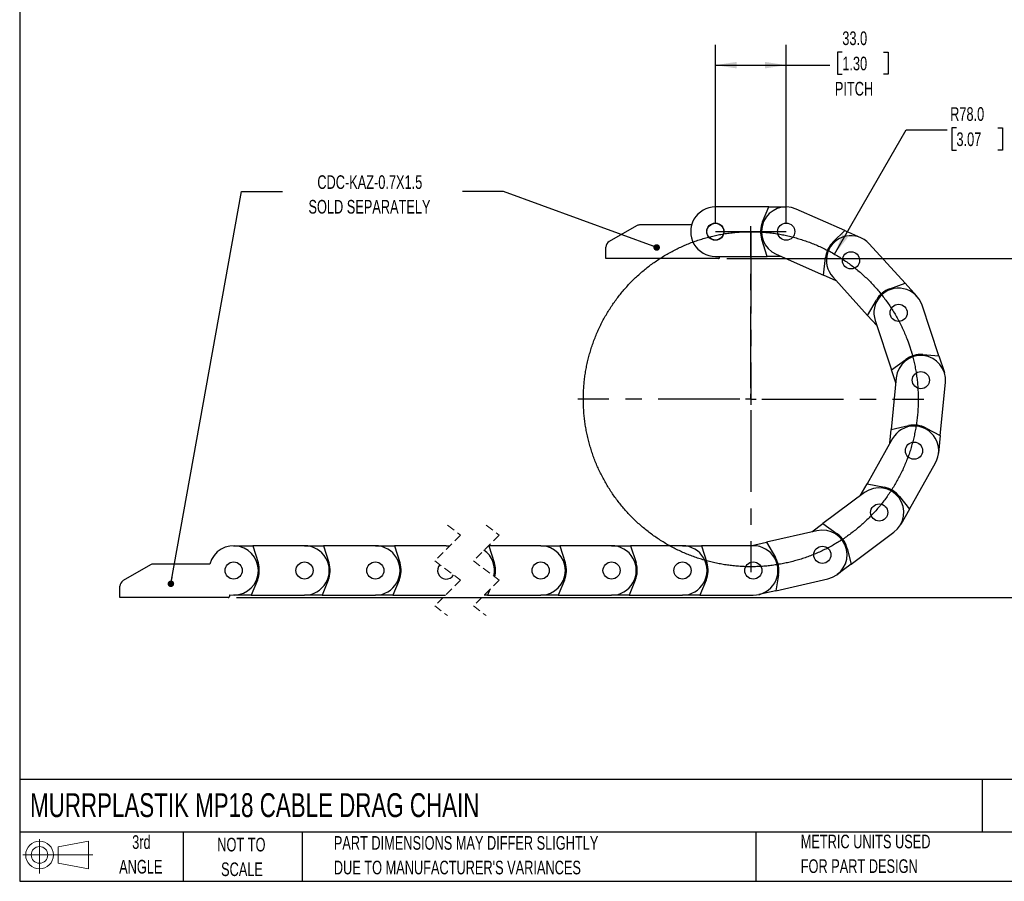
# Model space of a CAD drawing. Header units: millimetres. Extents: x 19 to 819, y 19 to 629.
# Tile 1 of 9: x 19 to 478, y 19 to 420. Entities that reach past the tile are written whole.
import ezdxf

# ---------------------------------------------------------------- set-up
doc = ezdxf.new("R2010")
doc.units = ezdxf.units.MM
doc.header["$LTSCALE"] = 3
doc.linetypes.add('CENTERX2', pattern=[20.32, 12.7, -2.54, 2.54, -2.54])
doc.linetypes.add('HIDDEN', pattern=[1.905, 1.27, -0.635])
doc.layers.add('CENTER', color=40, linetype='CENTERX2')
doc.layers.add('SLD-DEFPOINTS', color=7, linetype='Continuous')
doc.layers.add('DIMENSIONS', color=140, linetype='Continuous', lineweight=25)
doc.layers.add('TEXT', color=140, linetype='Continuous', lineweight=25)
doc.styles.add('SLDTEXTSTYLE0', font='TXT', dxfattribs={"width": 0.7})
doc.dimstyles.new('SLDDIMSTYLE0', dxfattribs={"dimtxt": 6.474023, "dimasz": 9.906, "dimexe": 0, "dimexo": 0.0625, "dimgap": 1.618506, "dimtad": 0, "dimtih": 1, "dimtoh": 1, "dimrnd": 1e-09, "dimzin": 4, "dimdsep": 46, "dimtxsty": 'SLDTEXTSTYLE0', "dimsah": 1, "dimcen": 0.09, "dimadec": 0, "dimazin": 1, "dimtfac": 1, "dimtofl": 0, "dimtmove": 0, "dimatfit": 3, "dimfxl": 0, "dimfrac": 2, "dimtolj": 1, "dimtzin": 12, "dimarcsym": 0})
doc.dimstyles.new('SLDDIMSTYLE1', dxfattribs={"dimtxt": 6.474023, "dimasz": 9.906, "dimexe": 0, "dimexo": 0.0625, "dimgap": 1.618506, "dimtad": 0, "dimtih": 1, "dimtoh": 1, "dimrnd": 1e-09, "dimzin": 4, "dimdsep": 46, "dimtxsty": 'SLDTEXTSTYLE0', "dimsah": 1, "dimcen": 0, "dimadec": 0, "dimazin": 1, "dimtfac": 1, "dimtofl": 0, "dimtmove": 0, "dimatfit": 3, "dimfxl": 0, "dimfrac": 2, "dimtolj": 1, "dimtzin": 12, "dimarcsym": 0})
doc.dimstyles.new('SLDDIMSTYLE2', dxfattribs={"dimtxt": 0.18, "dimasz": 3.048, "dimexe": 0, "dimexo": 0.0625, "dimgap": 0, "dimtad": 0, "dimtih": 1, "dimtoh": 1, "dimdec": 0, "dimrnd": 1e-09, "dimzin": 0, "dimdsep": 46, "dimtxsty": 'Standard', "dimblk1": 'DOT', "dimblk2": 'DOT', "dimsah": 1, "dimcen": 0.09, "dimadec": 0, "dimazin": 0, "dimtfac": 3.048, "dimtdec": 0, "dimtofl": 0, "dimtmove": 0, "dimatfit": 3, "dimldrblk": 'DOT', "dimfxl": 0, "dimfrac": 2, "dimtolj": 1, "dimtzin": 0, "dimarcsym": 0})

# ---------------------------------------------------------------- blocks, each defined once
blk = doc.blocks.new('Block11')
at = {"color": 7, "linetype": 'Continuous', "lineweight": 18}
for p, q in [((7.77, 15.93), (7.77, 0)), ((16.44, 12.5), (30.53, 15.1)), ((30.53, 15.1), (30.53, 2.19)), ((16.44, 4.79), (16.44, 12.5)), ((0, 8.65), (32.62, 8.65)), ((16.44, 4.79), (30.53, 2.19))]:
    blk.add_line(p, q, dxfattribs=at)
for radius in [6.45, 3.86]:
    blk.add_circle((7.77, 8.65), radius, dxfattribs=at)
blk = doc.blocks.new('Block12')
at = {"layer": 'SLD-DEFPOINTS'}
blk.add_blockref('Block11', (0, 0), dxfattribs=at)
blk = doc.blocks.new('SW_BROKEN_VIEW_0')
at = {"color": 0, "linetype": 'CENTERX2'}
for p, q in [((0, 0), (33, 0)), ((16.5, 0), (16.5, -78))]:
    blk.add_line(p, q, dxfattribs=at)
at = {"color": 0}
blk.add_open_spline([(91.09, -55.2), (90.28, -52.7), (89.39, -50.24), (88.42, -47.8), (87.36, -45.41), (86.23, -43.04), (85.01, -40.72), (83.72, -38.44), (82.36, -36.2), (80.92, -34.02), (79.4, -31.88), (77.82, -29.79), (76.16, -27.76), (74.44, -25.78), (72.65, -23.86), (70.8, -22.01), (68.89, -20.22), (66.92, -18.49), (64.89, -16.83), (62.81, -15.24), (60.68, -13.72), (58.49, -12.27), (56.26, -10.89), (53.98, -9.6), (51.66, -8.38), (49.31, -7.23), (46.91, -6.17), (44.48, -5.19), (42.02, -4.29), (39.53, -3.48), (37.01, -2.75), (34.47, -2.1), (31.91, -1.54), (29.33, -1.06), (26.74, -0.68), (24.14, -0.37), (21.53, -0.16), (18.91, -0.04), (16.29, 0), (13.67, -0.05), (11.05, -0.19), (8.44, -0.42), (5.84, -0.73), (3.25, -1.13), (0.67, -1.62), (-1.88, -2.2), (-4.42, -2.86), (-6.93, -3.6), (-9.42, -4.43), (-11.87, -5.34), (-14.3, -6.34), (-16.69, -7.41), (-19.04, -8.57), (-21.35, -9.8), (-23.62, -11.11), (-25.85, -12.5), (-28.02, -13.96), (-30.15, -15.49), (-32.22, -17.09), (-34.24, -18.76), (-36.2, -20.5), (-38.11, -22.3), (-39.95, -24.17), (-41.72, -26.1), (-43.43, -28.08), (-45.08, -30.12), (-46.65, -32.22), (-48.15, -34.36), (-49.58, -36.56), (-50.94, -38.8), (-52.22, -41.09), (-53.42, -43.42), (-54.54, -45.79), (-55.58, -48.19), (-56.54, -50.63), (-57.42, -53.1), (-58.21, -55.6), (-58.92, -58.12), (-59.55, -60.67), (-60.09, -63.23), (-60.54, -65.81), (-60.91, -68.41), (-61.19, -71.01), (-61.38, -73.63), (-61.48, -76.25), (-61.5, -78.87), (-61.42, -81.49), (-61.26, -84.1), (-61.01, -86.71), (-60.68, -89.31), (-60.25, -91.9), (-59.74, -94.47), (-59.15, -97.02), (-58.46, -99.55), (-57.7, -102.05), (-56.85, -104.53), (-55.92, -106.98), (-54.9, -109.4), (-53.81, -111.78), (-52.63, -114.12), (-51.38, -116.42), (-50.05, -118.68), (-48.65, -120.9), (-47.17, -123.06), (-45.62, -125.17), (-44, -127.23), (-42.31, -129.24), (-40.56, -131.19), (-38.74, -133.07), (-36.86, -134.9), (-34.91, -136.66), (-32.91, -138.35), (-30.86, -139.98), (-28.75, -141.53), (-26.59, -143.02), (-24.38, -144.43), (-22.13, -145.76), (-19.83, -147.02), (-17.49, -148.2), (-15.11, -149.31), (-12.7, -150.33), (-10.25, -151.27), (-7.78, -152.13), (-5.27, -152.9), (-2.74, -153.59), (-0.19, -154.19), (2.38, -154.71), (4.96, -155.14), (7.56, -155.49), (10.17, -155.74), (12.78, -155.91), (15.4, -155.99), (18.02, -155.99), (20.64, -155.89), (23.25, -155.71), (25.86, -155.44), (28.46, -155.08), (31.04, -154.63), (33.61, -154.1), (36.15, -153.48), (38.68, -152.78), (41.18, -151.99), (43.65, -151.12), (46.09, -150.17), (48.5, -149.13), (50.87, -148.02), (53.2, -146.83), (55.49, -145.55), (57.74, -144.21), (59.94, -142.78), (62.09, -141.29), (64.19, -139.72), (66.24, -138.08), (68.23, -136.38), (70.16, -134.61), (72.03, -132.77), (73.84, -130.88), (75.59, -128.92), (77.26, -126.91), (78.87, -124.84), (80.41, -122.72), (81.88, -120.54), (83.27, -118.32), (84.59, -116.06), (85.83, -113.75), (86.99, -111.4), (88.07, -109.01), (89.07, -106.59), (89.99, -104.14), (90.83, -101.65), (91.58, -99.14), (92.25, -96.61), (92.83, -94.05), (93.33, -91.48), (93.74, -88.89), (94.06, -86.29), (94.29, -83.68), (94.44, -81.06), (94.5, -78.44), (94.47, -75.82), (94.35, -73.21), (94.15, -70.59), (93.85, -67.99), (93.47, -65.4), (93.01, -62.82), (92.45, -60.26), (91.82, -57.71), (91.09, -55.2), (91.34, -56.03), (91.09, -55.2)], degree=3, knots=[0, 0, 0, 0, 0.005348, 0.010695, 0.016043, 0.02139, 0.026738, 0.032086, 0.037433, 0.042781, 0.048128, 0.053476, 0.058824, 0.064171, 0.069519, 0.074866, 0.080214, 0.085561, 0.090909, 0.096257, 0.101604, 0.106952, 0.112299, 0.117647, 0.122995, 0.128342, 0.13369, 0.139037, 0.144385, 0.149733, 0.15508, 0.160428, 0.165775, 0.171123, 0.176471, 0.181818, 0.187166, 0.192513, 0.197861, 0.203209, 0.208556, 0.213904, 0.219251, 0.224599, 0.229947, 0.235294, 0.240642, 0.245989, 0.251337, 0.256684, 0.262032, 0.26738, 0.272727, 0.278075, 0.283422, 0.28877, 0.294118, 0.299465, 0.304813, 0.31016, 0.315508, 0.320856, 0.326203, 0.331551, 0.336898, 0.342246, 0.347594, 0.352941, 0.358289, 0.363636, 0.368984, 0.374332, 0.379679, 0.385027, 0.390374, 0.395722, 0.40107, 0.406417, 0.411765, 0.417112, 0.42246, 0.427807, 0.433155, 0.438503, 0.44385, 0.449198, 0.454545, 0.459893, 0.465241, 0.470588, 0.475936, 0.481283, 0.486631, 0.491979, 0.497326, 0.502674, 0.508021, 0.513369, 0.518717, 0.524064, 0.529412, 0.534759, 0.540107, 0.545455, 0.550802, 0.55615, 0.561497, 0.566845, 0.572192, 0.57754, 0.582888, 0.588235, 0.593583, 0.59893, 0.604278, 0.609626, 0.614973, 0.620321, 0.625668, 0.631016, 0.636364, 0.641711, 0.647059, 0.652406, 0.657754, 0.663102, 0.668449, 0.673797, 0.679144, 0.684492, 0.68984, 0.695187, 0.700535, 0.705882, 0.71123, 0.716578, 0.721925, 0.727273, 0.73262, 0.737968, 0.743316, 0.748663, 0.754011, 0.759358, 0.764706, 0.770053, 0.775401, 0.780749, 0.786096, 0.791444, 0.796791, 0.802139, 0.807487, 0.812834, 0.818182, 0.823529, 0.828877, 0.834225, 0.839572, 0.84492, 0.850267, 0.855615, 0.860963, 0.86631, 0.871658, 0.877005, 0.882353, 0.887701, 0.893048, 0.898396, 0.903743, 0.909091, 0.914438, 0.919786, 0.925134, 0.930481, 0.935829, 0.941176, 0.946524, 0.951872, 0.957219, 0.962567, 0.967914, 0.973262, 0.97861, 0.983957, 0.989305, 0.994652, 1, 1, 1, 1], dxfattribs=at)
blk = doc.blocks.new('_D')
at = {"layer": 'DIMENSIONS'}
for p, q in [((343.05, 325.25), (343.05, 408.47)), ((376.05, 325.25), (376.05, 408.47)), ((402.18, 405), (400.01, 405)), ((400.01, 405), (400.01, 394.71)), ((421.42, 405), (423.59, 405)), ((423.59, 405), (423.59, 394.71)), ((343.05, 398.94), (376.05, 398.94)), ((376.05, 398.94), (396.38, 398.94)), ((400.01, 394.71), (402.18, 394.71)), ((423.59, 394.71), (421.42, 394.71))]:
    blk.add_line(p, q, dxfattribs=at)
for points in [[(343.05, 398.94), (352.96, 397.42), (352.96, 400.46)], [(376.05, 398.94), (366.15, 400.46), (366.15, 397.42)]]:
    blk.add_solid(points, dxfattribs=at)
at = {"layer": 'DIMENSIONS', "char_height": 6.35, "attachment_point": 1, "style": 'SLDTEXTSTYLE0'}
for s, insert in [('33.0', (402.18, 414.63)), ('1.30', (402.18, 402.89)), ('PITCH', (398.71, 391.15))]:
    blk.add_mtext(s, dxfattribs=dict(at, insert=insert))
blk = doc.blocks.new('_D_1')
at = {"layer": 'DIMENSIONS'}
for p, q in [((398.55, 310.99), (431.94, 368.82)), ((431.94, 368.82), (450.99, 368.82)), ((455.34, 369.73), (453.17, 369.73)), ((453.17, 369.73), (453.17, 359.44)), ((474.58, 369.73), (476.75, 369.73)), ((476.75, 369.73), (476.75, 359.44)), ((453.17, 359.44), (455.34, 359.44)), ((476.75, 359.44), (474.58, 359.44))]:
    blk.add_line(p, q, dxfattribs=at)
blk.add_solid([(398.55, 310.99), (404.83, 318.81), (402.19, 320.33)], dxfattribs=at)
at = {"layer": 'DIMENSIONS', "char_height": 6.35, "attachment_point": 1, "style": 'SLDTEXTSTYLE0'}
for s, insert in [('R78.0', (452.4, 379.37)), ('3.07', (455.34, 367.63))]:
    blk.add_mtext(s, dxfattribs=dict(at, insert=insert))
blk = doc.blocks.new('_D_2')
at = {"layer": 'DIMENSIONS'}
for p, q in [((348.36, 308.94), (525.81, 308.94)), ((516.28, 308.94), (516.28, 238.01)), ((506.67, 226.27), (504.49, 226.27)), ((504.49, 226.27), (504.49, 215.98)), ((525.9, 226.27), (528.08, 226.27)), ((528.08, 226.27), (528.08, 215.98)), ((504.49, 215.98), (506.67, 215.98)), ((528.08, 215.98), (525.9, 215.98)), ((516.28, 151.12), (516.28, 214.53)), ((120.02, 151.12), (525.81, 151.12))]:
    blk.add_line(p, q, dxfattribs=at)
for points in [[(516.28, 308.94), (514.76, 299.03), (517.81, 299.03)], [(516.28, 151.12), (517.81, 161.03), (514.76, 161.03)]]:
    blk.add_solid(points, dxfattribs=at)
at = {"layer": 'DIMENSIONS', "char_height": 6.35, "attachment_point": 1, "style": 'SLDTEXTSTYLE0'}
for s, insert in [('156.0', (503.97, 235.9)), ('6.14', (506.67, 224.17))]:
    blk.add_mtext(s, dxfattribs=dict(at, insert=insert))
blk = doc.blocks.new('_Dot')
at = {"color": 0, "linetype": 'ByBlock', "lineweight": -2}
blk.add_line((-0.5, 0), (-1, 0), dxfattribs=at)
at = {"color": 0, "linetype": 'ByBlock', "const_width": 0.5}
blk.add_lwpolyline([(-0.25, 0, 1), (0.25, 0, 1)], format="xyb", close=True, dxfattribs=at)
blk = doc.blocks.new('SW_CENTERMARKSYMBOL_0')
at = {"layer": 'CENTER', "color": 0}
for p, q in [((0, 5.08), (0, 80.54)), ((-5.08, 0), (-80.54, 0)), ((0, 0), (-2.54, 0)), ((0, 0), (0, 2.54)), ((0, 0), (0, -2.54)), ((0, 0), (2.54, 0)), ((5.08, 0), (80.54, 0)), ((0, -5.08), (0, -80.54))]:
    blk.add_line(p, q, dxfattribs=at)

msp = doc.modelspace()

# ---------------------------------------------------------------- linework, layer by layer
for p, q in [((367.883, 332.941), (343.054, 332.941)), ((365.013, 326.014), (367.883, 332.941)), ((367.883, 332.941), (376.054, 332.941)), ((403.413, 321.901), (380.711, 331.956)), ((306.289, 324.16), (293.554, 316.807)), ((331.985, 324.561), (307.789, 324.561)), ((397.984, 316.729), (403.413, 321.901)), ((403.413, 321.901), (410.884, 318.592)), ((367.195, 309.941), (364.676, 317.788)), ((292.054, 308.941), (292.054, 314.209)), ((431.429, 297.419), (414.743, 315.805)), ((344.554, 308.941), (292.054, 308.941)), ((343.054, 309.941), (367.195, 309.941)), ((345.054, 309.441), (345.054, 309.941)), ((373.621, 309.941), (367.195, 309.941)), ((371.397, 310.926), (393.47, 301.15)), ((393.47, 301.15), (394.344, 309.345)), ((399.346, 298.547), (393.47, 301.15)), ((397.711, 300.349), (413.934, 282.471)), ((424.371, 294.889), (431.429, 297.419)), ((431.429, 297.419), (436.92, 291.368)), ((413.934, 282.471), (418.052, 289.61)), ((447.13, 263.689), (439.32, 287.257)), ((418.253, 277.713), (413.934, 282.471)), ((417.487, 280.022), (425.082, 257.106)), ((425.082, 257.106), (431.738, 261.966)), ((439.652, 264.233), (447.13, 263.689)), ((447.13, 263.689), (449.701, 255.933)), ((427.103, 251.007), (425.082, 257.106)), ((427.338, 253.428), (425.002, 229.4)), ((447.828, 226.49), (450.231, 251.202)), ((424.38, 223.004), (425.002, 229.4)), ((425.002, 229.4), (433.056, 231.148)), ((441.211, 230.016), (447.828, 226.49)), ((425.576, 225.123), (413.71, 204.099)), ((447.828, 226.49), (447.037, 218.357)), ((433.401, 192.195), (445.606, 213.817)), ((410.551, 198.503), (413.71, 204.099)), ((413.71, 204.099), (421.782, 202.436)), ((412.502, 199.956), (393.139, 185.538)), ((428.779, 198.098), (433.401, 192.195)), ((433.401, 192.195), (429.385, 185.079)), ((387.985, 181.701), (393.139, 185.538)), ((393.139, 185.538), (399.846, 180.749)), ((390.357, 182.239), (366.814, 176.898)), ((406.323, 166.68), (426.238, 181.508)), ((118.707, 175.223), (127.566, 175.223)), ((127.566, 175.223), (130.085, 167.376)), ((151.707, 175.223), (127.566, 175.223)), ((151.707, 175.223), (160.566, 175.223)), ((160.566, 175.223), (163.085, 167.376)), ((184.707, 175.223), (160.566, 175.223)), ((184.707, 175.223), (193.566, 175.223)), ((193.566, 175.223), (196.085, 167.376)), ((217.707, 175.223), (193.566, 175.223)), ((219.205, 175.084), (217.707, 175.223)), ((217.707, 175.223), (219.343, 175.223)), ((237.343, 175.223), (237.578, 175.223)), ((237.578, 175.223), (240.097, 167.376)), ((261.719, 175.223), (237.578, 175.223)), ((261.719, 175.223), (270.578, 175.223)), ((270.578, 175.223), (273.097, 167.376)), ((294.719, 175.223), (270.578, 175.223)), ((294.719, 175.223), (303.578, 175.223)), ((303.578, 175.223), (306.097, 167.376)), ((327.719, 175.223), (303.578, 175.223)), ((327.719, 175.223), (336.577, 175.223)), ((336.577, 175.223), (339.097, 167.376)), ((360.719, 175.223), (336.577, 175.223)), ((359.431, 175.223), (366.814, 176.898)), ((366.814, 176.898), (371.007, 169.803)), ((404.488, 173.949), (406.323, 166.68)), ((79.91, 166.323), (67.207, 158.989)), ((107.606, 166.725), (81.41, 166.725)), ((406.323, 166.68), (399.769, 161.8)), ((372.497, 161.706), (371.232, 154.316)), ((65.707, 151.123), (65.707, 156.391)), ((129.748, 159.15), (126.878, 152.223)), ((162.748, 159.15), (159.878, 152.223)), ((195.748, 159.15), (192.878, 152.223)), ((272.759, 159.15), (269.89, 152.223)), ((305.759, 159.15), (302.89, 152.223)), ((338.759, 159.15), (335.89, 152.223)), ((371.232, 154.316), (395.445, 159.809)), ((116.707, 152.398), (116.707, 151.623)), ((126.878, 152.223), (118.707, 152.223)), ((126.878, 152.223), (151.707, 152.223)), ((159.878, 152.223), (151.707, 152.223)), ((159.878, 152.223), (184.707, 152.223)), ((192.878, 152.223), (184.707, 152.223)), ((192.878, 152.223), (217.368, 152.223)), ((236.89, 152.223), (235.368, 152.223)), ((237.966, 154.821), (236.89, 152.223)), ((236.89, 152.223), (261.719, 152.223)), ((269.89, 152.223), (261.719, 152.223)), ((269.89, 152.223), (294.719, 152.223)), ((302.89, 152.223), (294.719, 152.223)), ((302.89, 152.223), (327.719, 152.223)), ((335.89, 152.223), (327.719, 152.223)), ((335.89, 152.223), (360.719, 152.223)), ((371.232, 154.316), (363.263, 152.508)), ((116.207, 151.123), (65.707, 151.123))]:
    msp.add_line(p, q)
at = {"color": 7, "linetype": 'HIDDEN', "lineweight": 18}
for p, q in [((218.356, 184.748), (224.356, 180.236)), ((236.356, 184.748), (242.356, 180.236)), ((224.356, 180.236), (212.356, 168.236)), ((242.356, 180.236), (230.356, 168.236)), ((212.356, 168.236), (224.356, 159.211)), ((230.356, 168.236), (242.356, 159.211)), ((224.356, 159.211), (212.356, 147.211)), ((242.356, 159.211), (230.356, 147.211)), ((212.356, 147.211), (218.356, 142.698)), ((230.356, 147.211), (236.356, 142.698))]:
    msp.add_line(p, q, dxfattribs=at)
for centre, radius in [((343.054, 321.441), 4), ((343.054, 321.441), 3.9), ((376.054, 321.441), 4), ((376.054, 321.441), 4), ((406.227, 308.077), 4), ((406.227, 308.077), 4), ((428.404, 283.64), 4), ((428.404, 283.64), 4), ((438.784, 252.315), 4), ((435.591, 219.47), 4), ((435.591, 219.47), 4), ((419.37, 190.732), 4), ((392.901, 171.024), 4), ((392.901, 171.024), 4), ((118.707, 163.723), 4), ((151.707, 163.723), 4), ((184.707, 163.723), 4), ((261.719, 163.723), 4), ((294.719, 163.723), 4), ((327.719, 163.723), 4), ((360.719, 163.723), 4), ((360.719, 163.723), 4)]:
    msp.add_circle(centre, radius)
for centre, radius, start, end in [((343.054, 321.441), 11.5, 89.99999, 270.00001), ((376.054, 321.441), 11.5, 66.11166, 246.11155), ((376.054, 321.441), 11.95, 157.50028, 197.79952), ((307.789, 321.561), 3, 90.00028, 119.99993), ((295.054, 314.209), 3, 120.00015, 180.00051), ((406.227, 308.077), 11.95, 133.61138, 173.91164), ((406.227, 308.077), 11.5, 42.22324, 222.22338), ((344.554, 309.441), 0.5, 269.99665, 0.00079), ((428.404, 283.64), 11.5, 18.33492, 198.33495), ((428.404, 283.64), 11.95, 109.72318, 150.02344), ((438.785, 252.315), 11.5, 354.44662, 174.44655), ((438.784, 252.315), 11.95, 85.83483, 126.13499), ((435.591, 219.47), 11.5, 330.55823, 150.55826), ((435.591, 219.47), 11.95, 61.94658, 102.24658), ((419.37, 190.732), 11.5, 306.66991, 126.66985), ((419.37, 190.732), 11.95, 38.05798, 78.35841), ((392.901, 171.024), 11.5, 282.78151, 102.78142), ((392.901, 171.024), 11.95, 14.17014, 54.46957), ((118.707, 163.723), 11.5, 259.98463, 164.86927), ((151.707, 163.723), 11.5, 269.99999, 90.00001), ((184.707, 163.723), 11.5, 269.99999, 90.00001), ((261.719, 163.723), 11.5, 270.00006, 89.99994), ((294.719, 163.723), 11.5, 269.99999, 90.00001), ((327.719, 163.723), 11.5, 269.99999, 90.00001), ((360.719, 163.723), 11.5, 269.99999, 90.00001), ((228.923, 163.797), 11.283, 346.05072, 55.85717), ((360.719, 163.723), 11.95, 350.28153, 30.58159), ((81.41, 163.725), 3, 90.00052, 119.99965), ((118.707, 163.723), 11.95, 337.50008, 17.80013), ((151.707, 163.723), 11.95, 337.50008, 17.80013), ((184.707, 163.723), 11.95, 337.50028, 17.79952), ((217.69, 163.718), 3.987, 137.23208, 328.87538), ((228.848, 163.746), 11.82, 345.40047, 17.88374), ((261.719, 163.723), 11.95, 337.49947, 17.80032), ((294.719, 163.723), 11.95, 337.50008, 17.80013), ((327.719, 163.723), 11.95, 337.50028, 17.79952), ((68.707, 156.391), 3, 120.00015, 180.00051), ((116.207, 151.623), 0.5, 270.00006, 0.00079)]:
    msp.add_arc(centre, radius, start, end)
at = {"layer": 'TEXT'}
for p, q in [((19.05, 628.65), (19.05, 19.05)), ((819.15, 66.378), (19.05, 66.378)), ((467.277, 66.378), (467.277, 41.91)), ((819.15, 41.91), (19.05, 41.91)), ((95.25, 41.91), (95.25, 19.05)), ((150.635, 41.91), (150.635, 19.05)), ((361.939, 41.91), (361.939, 19.05)), ((19.05, 19.05), (819.15, 19.05))]:
    msp.add_line(p, q, dxfattribs=at)

# ---------------------------------------------------------------- block references
at = {"color": 7, "linetype": 'Continuous'}
msp.add_blockref('SW_BROKEN_VIEW_0', (343.054, 321.441), dxfattribs=at)
at = {"layer": 'CENTER'}
msp.add_blockref('SW_CENTERMARKSYMBOL_0', (359.554, 243.441), dxfattribs=at)
at = {"layer": 'SLD-DEFPOINTS'}
msp.add_blockref('Block12', (20.514, 22.662), dxfattribs=at)

# ---------------------------------------------------------------- texts
at = {"layer": 'TEXT', "style": 'SLDTEXTSTYLE0'}
for s, insert, char_height, attachment_point in [('CDC-KAZ-0.7X1.5', (182.107, 347.675), 6.35, 2), ('SOLD SEPARATELY', (181.959, 336.209), 6.35, 2), ('MURRPLASTIK MP18 CABLE DRAG CHAIN', (23.897, 60.056), 11.1125, 1), ('3rd', (75.74, 40.48), 6.35, 2), ('NOT TO', (122.305, 39.296), 6.35, 2), ('PART DIMENSIONS MAY DIFFER SLIGHTLY', (165.358, 40.102), 6.35, 1), ('METRIC UNITS USED', (382.813, 40.748), 6.35, 1), ('ANGLE', (75.447, 29.013), 6.35, 2), ('SCALE', (122.594, 27.829), 6.35, 2), ("DUE TO MANUFACTURER'S VARIANCES", (165.358, 28.636), 6.35, 1), ('FOR PART DESIGN', (382.813, 29.281), 6.35, 1)]:
    msp.add_mtext(s, dxfattribs=dict(at, insert=insert, char_height=char_height, attachment_point=attachment_point))

# ---------------------------------------------------------------- dimensions: what is measured, and where the dimension line sits
at = {"layer": 'DIMENSIONS'}
dim = msp.add_linear_dim(base=(376.054, 398.941), p1=(343.054, 321.441), p2=(376.054, 321.441), text='<>\\PPITCH', dimstyle='SLDDIMSTYLE0', dxfattribs=at)
dim.commit()
dim.dimension.update_dxf_attribs({"geometry": '_D', "text_midpoint": (411.801, 398.941), "dimtype": 160})
dim = msp.add_radius_dim(center=(359.554, 243.441), mpoint=(398.554, 310.991), dimstyle='SLDDIMSTYLE1', dxfattribs=at)
dim.commit()
dim.dimension.update_dxf_attribs({"geometry": '_D_1', "text_midpoint": (464.96, 368.822), "dimtype": 164})
dim = msp.add_linear_dim(base=(516.284, 151.123), p1=(344.554, 308.941), p2=(116.207, 151.123), angle=90, dimstyle='SLDDIMSTYLE0', dxfattribs=at)
dim.commit()
dim.dimension.update_dxf_attribs({"geometry": '_D_2', "text_midpoint": (516.284, 226.269), "dimtype": 160})

# ---------------------------------------------------------------- leaders
at = {"layer": 'TEXT'}
for points in [[(89.478, 157.531), (122.368, 340.195), (141.418, 340.195)], [(315.726, 314.084), (244.336, 340.195), (225.286, 340.195)]]:
    msp.add_leader(points, dimstyle='SLDDIMSTYLE2', dxfattribs=at)

doc.saveas('drawing.dxf')
